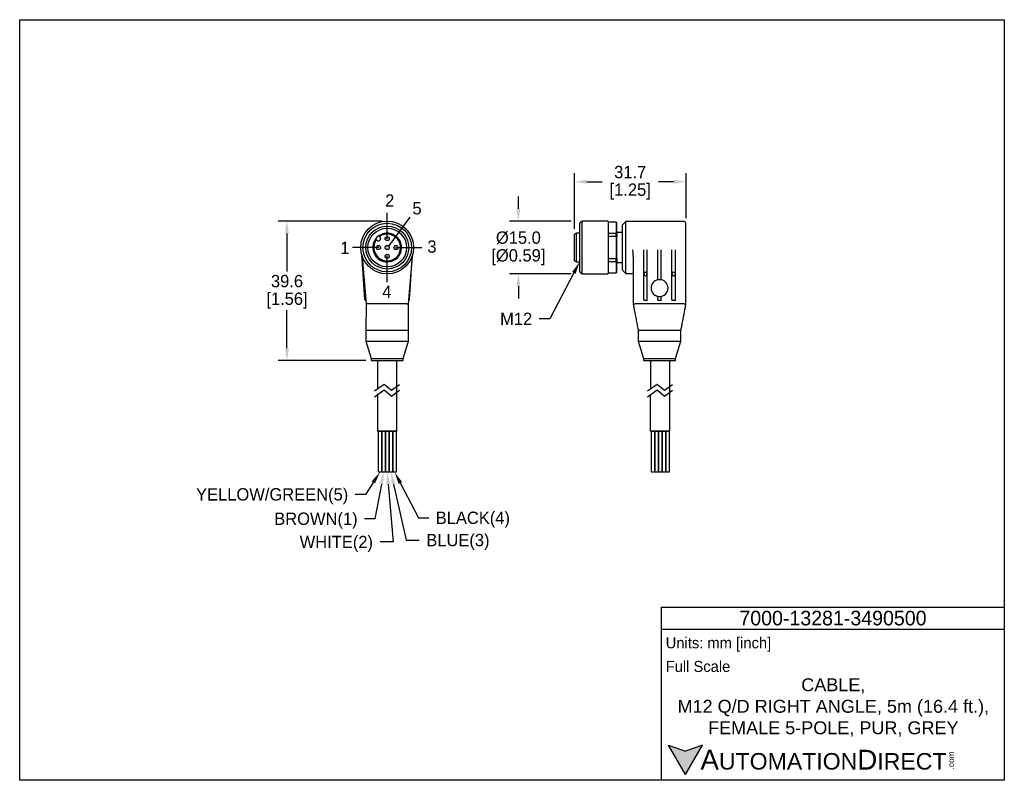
# Model space of a CAD drawing. Header units: inches. Extents: x 0 to 279, y 0 to 216.
import ezdxf
from ezdxf import colors
from ezdxf.entities.mleader import LeaderData, LeaderLine
from ezdxf.math import Vec2, Vec3

# ---------------------------------------------------------------- set-up
doc = ezdxf.new("R2010")
doc.units = ezdxf.units.IN
doc.header["$LTSCALE"] = 10
doc.header["$MEASUREMENT"] = 0
doc.layers.add('DIM', color=140, linetype='Continuous')
doc.layers.add('Text', color=140, linetype='Continuous')
doc.styles.add('\\M+2ABAC\\M+2A6A11', font='txt')
doc.dimstyles.get("Standard").update_dxf_attribs({"dimtxt": 3.5, "dimasz": 3.5, "dimexe": 2.5, "dimexo": 1.5, "dimgap": 1, "dimtad": 0, "dimtih": 1, "dimtoh": 1, "dimdec": 1, "dimzin": 0, "dimdsep": 46, "dimtxsty": 'Standard', "dimcen": 0, "dimadec": 0, "dimazin": 0, "dimtfac": 1, "dimtdec": 1, "dimtofl": 0, "dimtmove": 0, "dimatfit": 3, "dimfxl": 0, "dimtolj": 1, "dimtzin": 0, "dimarcsym": 0})

# ---------------------------------------------------------------- blocks, each defined once
blk = doc.blocks.new('*D0')
at = {"layer": 'Defpoints', "color": 0}
for p in [(157.99, 158.73), (141.51, 143.73), (157.99, 143.73)]:
    blk.add_point(p, dxfattribs=at)
at = {"layer": 'DIM', "color": 0, "lineweight": -2}
for p, q in [((141.51, 162.23), (141.51, 165.73)), ((156.49, 158.73), (139.01, 158.73)), ((156.49, 143.73), (139.01, 143.73)), ((141.51, 140.23), (141.51, 136.73))]:
    blk.add_line(p, q, dxfattribs=at)
at = {"layer": 'DIM', "color": 0}
for points in [[(140.93, 162.23), (142.1, 162.23), (141.51, 158.73)], [(140.93, 140.23), (142.1, 140.23), (141.51, 143.73)]]:
    blk.add_solid(points, dxfattribs=at)
at = {"layer": 'DIM', "color": 0, "char_height": 3.5, "attachment_point": 5}
for s, insert in [('\\A1;%%C15.0', (141.51, 153.98)), ('\\A1;[%%C0.59]', (141.51, 148.48))]:
    blk.add_mtext(s, dxfattribs=dict(at, insert=insert))
blk = doc.blocks.new('*D1')
at = {"layer": 'Defpoints', "color": 0}
for p in [(189.09, 169.88), (189.09, 158.08), (157.39, 155.04)]:
    blk.add_point(p, dxfattribs=at)
at = {"layer": 'DIM', "color": 0, "lineweight": -2}
for p, q in [((157.39, 156.54), (157.39, 172.38)), ((189.09, 159.58), (189.09, 172.38)), ((160.89, 169.88), (165.24, 169.88)), ((185.59, 169.88), (181.24, 169.88))]:
    blk.add_line(p, q, dxfattribs=at)
at = {"layer": 'DIM', "color": 0}
for points in [[(160.89, 170.47), (160.89, 169.3), (157.39, 169.88)], [(185.59, 170.47), (185.59, 169.3), (189.09, 169.88)]]:
    blk.add_solid(points, dxfattribs=at)
at = {"layer": 'DIM', "color": 0, "char_height": 3.5, "attachment_point": 5}
for s, insert in [('\\A1;31.7', (173.24, 172.63)), ('\\A1;[1.25]', (173.24, 167.13))]:
    blk.add_mtext(s, dxfattribs=dict(at, insert=insert))
blk = doc.blocks.new('*D2')
at = {"layer": 'Defpoints', "color": 0}
for p in [(75.85, 158.73), (104.29, 158.73), (99.74, 119.13)]:
    blk.add_point(p, dxfattribs=at)
at = {"layer": 'DIM', "color": 0, "lineweight": -2}
for p, q in [((102.79, 158.73), (73.35, 158.73)), ((75.85, 155.23), (75.85, 144.43)), ((75.85, 122.63), (75.85, 133.43)), ((98.24, 119.13), (73.35, 119.13))]:
    blk.add_line(p, q, dxfattribs=at)
at = {"layer": 'DIM', "color": 0}
for points in [[(75.27, 155.23), (76.43, 155.23), (75.85, 158.73)], [(75.27, 122.63), (76.43, 122.63), (75.85, 119.13)]]:
    blk.add_solid(points, dxfattribs=at)
at = {"layer": 'DIM', "color": 0, "char_height": 3.5, "attachment_point": 5}
for s, insert in [('\\A1;39.6', (75.85, 141.68)), ('\\A1;[1.56]', (75.85, 136.18))]:
    blk.add_mtext(s, dxfattribs=dict(at, insert=insert))

msp = doc.modelspace()

# ---------------------------------------------------------------- hatches: boundary and pattern name
h = msp.add_hatch(color=256)
h.dxf.hatch_style = 1
h.paths.add_polyline_path([(101.19, 151.23, 1), (102.39, 151.23, 1)])
h.paths.add_polyline_path([(103.69, 153.73, 1), (104.89, 153.73, 1)])
h.paths.add_polyline_path([(106.19, 151.23, 1), (107.39, 151.23, 1)])
h.paths.add_polyline_path([(103.69, 148.73, 1), (104.89, 148.73, 1)])
h.paths.add_polyline_path([(104.89, 151.23, 1), (103.69, 151.23, 1)])
at = {"layer": 'Text'}
msp.add_hatch(color=256, dxfattribs=at).paths.add_polyline_path([(188.91, 1.66), (193.74, 10.02), (188.91, 8.26), (184.09, 10.02)])

# ---------------------------------------------------------------- linework, layer by layer
for p, q in [((159.57, 158.73), (158.97, 158.13)), ((158.97, 144.33), (158.97, 158.13)), ((166.87, 158.73), (159.57, 158.73)), ((159.57, 143.73), (159.57, 158.73)), ((166.97, 158.63), (166.97, 151.23)), ((169.27, 158.43), (166.97, 158.43)), ((169.27, 158.41), (166.97, 158.41)), ((169.47, 158.23), (169.27, 158.43)), ((169.27, 158.41), (169.27, 158.43)), ((169.27, 158.41), (169.27, 155.31)), ((169.47, 158.23), (169.47, 158.21)), ((169.47, 155.16), (169.47, 158.21)), ((171.97, 158.58), (170.97, 157.58)), ((170.97, 157.58), (170.97, 144.88)), ((188.57, 158.58), (171.97, 158.58)), ((171.97, 143.88), (171.97, 158.58)), ((189.07, 150.64), (189.07, 158.08)), ((102.09, 154.35), (102.24, 154.2)), ((157.97, 155.33), (157.47, 155.04)), ((157.47, 147.42), (157.47, 155.04)), ((158.97, 155.33), (157.97, 155.33)), ((157.97, 147.13), (157.97, 155.33)), ((166.97, 155.31), (169.27, 155.31)), ((169.27, 154.33), (166.97, 154.33)), ((169.27, 154.33), (169.27, 155.31)), ((169.27, 154.33), (169.27, 148.13)), ((170.97, 155.48), (169.47, 155.48)), ((169.47, 155.16), (169.47, 154.28)), ((169.47, 148.18), (169.47, 154.28)), ((101.32, 153.28), (101.18, 153.43)), ((166.97, 151.23), (166.97, 143.83)), ((97.45, 143.87), (97.07, 149.22)), ((111.13, 143.87), (111.51, 149.22)), ((166.97, 148.13), (169.27, 148.13)), ((169.27, 147.15), (169.27, 148.13)), ((169.47, 148.18), (169.47, 147.3)), ((177.07, 143.87), (177.07, 150.6)), ((178.07, 143.87), (178.07, 150.6)), ((181.07, 142.04), (181.07, 150.6)), ((182.07, 142.04), (182.07, 150.6)), ((185.07, 143.87), (185.07, 150.6)), ((186.07, 143.87), (186.07, 150.6)), ((189.07, 135.23), (189.07, 150.64)), ((97.24, 147.44), (98.29, 135.23)), ((110.29, 135.23), (111.34, 147.44)), ((157.47, 147.42), (157.97, 147.13)), ((157.97, 147.13), (158.97, 147.13)), ((169.27, 147.15), (166.97, 147.15)), ((169.27, 147.15), (169.27, 144.05)), ((169.47, 144.25), (169.47, 147.3)), ((169.47, 146.98), (170.97, 146.98)), ((174.07, 147.48), (174.07, 135.23)), ((97.45, 143.87), (97.55, 143.87)), ((97.47, 143.55), (97.45, 143.87)), ((97.57, 143.56), (97.47, 143.55)), ((97.97, 136.51), (97.47, 143.55)), ((110.61, 136.5), (111.11, 143.55)), ((111.11, 143.55), (111.01, 143.56)), ((111.03, 143.87), (111.13, 143.87)), ((111.11, 143.55), (111.13, 143.87)), ((158.97, 144.33), (159.57, 143.73)), ((159.57, 143.73), (166.87, 143.73)), ((166.97, 144.05), (169.27, 144.05)), ((166.97, 144.03), (169.27, 144.03)), ((169.27, 144.03), (169.47, 144.23)), ((169.27, 144.03), (169.27, 144.05)), ((169.47, 144.25), (169.47, 144.23)), ((170.97, 144.88), (171.97, 143.88)), ((171.97, 143.88), (173.87, 143.88)), ((177.07, 143.55), (177.07, 143.56)), ((177.07, 136.5), (177.07, 143.55)), ((178.07, 143.56), (178.07, 143.55)), ((178.07, 136.5), (178.07, 143.55)), ((185.07, 143.55), (185.07, 143.56)), ((185.07, 136.5), (185.07, 143.55)), ((186.07, 143.56), (186.07, 143.55)), ((186.07, 136.5), (186.07, 143.55)), ((181.07, 137.36), (181.07, 137.38)), ((181.07, 136.5), (181.07, 137.36)), ((182.07, 137.38), (182.07, 137.36)), ((182.07, 136.5), (182.07, 137.36)), ((98.29, 135.23), (98.24, 127.63)), ((109.79, 135.23), (98.79, 135.23)), ((110.24, 135.04), (110.28, 135.22)), ((174.09, 135.22), (174.14, 135.02)), ((188.57, 135.23), (174.57, 135.23)), ((177.07, 136.5), (177.07, 136.23)), ((178.07, 136.23), (177.07, 136.23)), ((178.07, 136.23), (178.07, 136.5)), ((181.07, 136.5), (181.07, 136.23)), ((182.07, 136.23), (181.07, 136.23)), ((182.07, 136.23), (182.07, 136.5)), ((185.07, 136.5), (185.07, 136.23)), ((186.07, 136.23), (185.07, 136.23)), ((186.07, 136.23), (186.07, 136.5)), ((189, 135.02), (189.07, 135.23)), ((189, 135.02), (189.06, 135.22)), ((98.24, 127.63), (98.24, 124.63)), ((110.34, 124.63), (110.34, 127.63)), ((175.52, 127.64), (175.52, 124.63)), ((187.62, 124.63), (187.62, 127.64)), ((98.24, 124.63), (99.74, 119.73)), ((98.24, 124.63), (110.34, 124.63)), ((108.84, 119.73), (110.34, 124.63)), ((175.52, 124.63), (177.02, 119.73)), ((175.52, 124.63), (187.62, 124.63)), ((186.12, 119.73), (187.62, 124.63)), ((99.74, 119.73), (99.74, 119.13)), ((99.74, 119.73), (108.84, 119.73)), ((99.74, 119.13), (108.84, 119.13)), ((101.54, 119.13), (101.54, 111.06)), ((107.04, 99.13), (107.04, 119.13)), ((108.84, 119.13), (108.84, 119.73)), ((177.02, 119.73), (177.02, 119.13)), ((177.02, 119.73), (186.12, 119.73)), ((177.02, 119.13), (186.12, 119.13)), ((179.02, 119.13), (179.02, 111.06)), ((184.52, 99.13), (184.52, 119.13)), ((186.12, 119.13), (186.12, 119.73)), ((103.39, 112.37), (100.64, 110.43)), ((105.5, 110.62), (103.39, 112.37)), ((107.73, 112.3), (105.5, 110.62)), ((180.87, 112.37), (178.12, 110.43)), ((182.98, 110.62), (180.87, 112.37)), ((185.2, 112.3), (182.98, 110.62)), ((103.39, 110.71), (100.64, 108.77)), ((101.54, 109.4), (101.54, 99.13)), ((105.5, 108.96), (103.39, 110.71)), ((107.73, 110.64), (105.5, 108.96)), ((107.04, 99.13), (107.04, 110.12)), ((180.87, 110.71), (178.12, 108.77)), ((179.02, 99.13), (179.02, 109.4)), ((182.98, 108.96), (180.87, 110.71)), ((185.2, 110.64), (182.98, 108.96)), ((184.52, 99.13), (184.52, 110.12)), ((101.54, 99.13), (104.29, 99.13)), ((101.54, 99.13), (104.29, 99.13)), ((101.54, 99.13), (107.04, 99.13)), ((101.54, 99.13), (104.29, 99.13)), ((107.04, 99.13), (101.54, 99.13)), ((101.84, 87.5), (101.84, 99.12)), ((102.7, 99.12), (102.7, 87.5)), ((102.85, 87.5), (102.85, 99.12)), ((103.72, 99.12), (103.72, 87.5)), ((103.87, 87.5), (103.87, 99.12)), ((104.73, 99.12), (104.73, 87.5)), ((104.9, 87.5), (104.9, 99.12)), ((105.77, 99.12), (105.77, 87.5)), ((105.96, 87.5), (105.96, 99.12)), ((106.83, 99.12), (106.83, 87.5)), ((179.02, 99.13), (184.52, 99.13)), ((179.02, 99.13), (184.52, 99.13)), ((179.02, 99.13), (184.52, 99.13)), ((179.02, 99.13), (181.77, 99.13)), ((184.52, 99.13), (179.02, 99.13)), ((179.02, 99.13), (181.77, 99.13)), ((179.02, 99.13), (181.77, 99.13)), ((179.02, 99.13), (184.52, 99.13)), ((179.02, 99.13), (181.77, 99.13)), ((184.52, 99.13), (179.02, 99.13)), ((179.32, 87.5), (179.32, 99.12)), ((180.18, 99.12), (180.18, 87.5)), ((180.33, 87.5), (180.33, 99.12)), ((181.2, 99.12), (181.2, 87.5)), ((181.34, 87.5), (181.34, 99.12)), ((181.77, 99.13), (184.52, 99.13)), ((182.21, 99.12), (182.21, 87.5)), ((182.38, 87.5), (182.38, 99.12)), ((183.25, 99.12), (183.25, 87.5)), ((183.44, 87.5), (183.44, 99.12)), ((184.31, 99.12), (184.31, 87.5)), ((102.7, 87.5), (101.84, 87.5)), ((103.72, 87.5), (102.85, 87.5)), ((104.73, 87.5), (103.87, 87.5)), ((105.77, 87.5), (104.9, 87.5)), ((106.83, 87.5), (105.96, 87.5)), ((180.18, 87.5), (179.32, 87.5)), ((181.2, 87.5), (180.33, 87.5)), ((182.21, 87.5), (181.34, 87.5)), ((183.25, 87.5), (182.38, 87.5)), ((184.31, 87.5), (183.44, 87.5))]:
    msp.add_line(p, q)
at = {"flags": 128}
msp.add_lwpolyline([(110.34, 127.63), (110.32, 131.25), (110.29, 135.23)], dxfattribs=at)
for centre, radius in [((104.29, 151.23), 7.5), ((104.29, 151.23), 6.9), ((104.29, 151.23), 6.1), ((104.29, 151.23), 5.5), ((104.29, 153.73), 0.6), ((101.79, 151.23), 0.6), ((104.29, 151.23), 0.6), ((106.79, 151.23), 0.6), ((104.29, 148.73), 0.6)]:
    msp.add_circle(centre, radius)
for centre, radius, start, end in [((166.87, 158.63), 0.1, 0, 90), ((188.57, 158.08), 0.5, 0, 90), ((104.29, 151.23), 4.1, 144.122, 125.878), ((104.29, 151.23), 3.81, 144.8195, 125.1805), ((104.29, 151.23), 4.1, 125.878, 144.122), ((101.78, 153.74), 0.65, 225, 45), ((166.87, 143.83), 0.1, 270, 0), ((173.87, 143.68), 0.2, 0, 90), ((177.57, 143.73), 0.525, 180.0999, 359.9001), ((177.57, 143.71), 0.525, 17.873, 162.127), ((177.57, 143.71), 0.525, 197.873, 342.127), ((185.57, 143.73), 0.525, 180.0999, 359.9001), ((185.57, 143.71), 0.525, 17.873, 162.127), ((185.57, 143.71), 0.525, 197.873, 342.127), ((181.56, 139.71), 2.39, 101.8522, 258.1478), ((181.57, 139.73), 2.4, 180.1611, 359.8389), ((181.58, 139.71), 2.39, 281.8522, 78.1478), ((98.27, 136.53), 0.3, 184.0717, 257.269), ((110.31, 136.52), 0.3, 282.7091, 355.9283)]:
    msp.add_arc(centre, radius, start, end)
for centre, major_axis, ratio, start_param, end_param in [((177.57, 143.72), (0.525, 0), 0.996425, 2.831748, 3.451437), ((177.57, 143.72), (0.525, 0), 0.996425, 5.973341, 6.59303), ((185.57, 143.72), (0.525, 0), 0.996425, 2.831748, 3.451437), ((185.57, 143.72), (0.525, 0), 0.996425, 5.973341, 6.59303), ((181.57, 139.7), (2.4, 0), 0.997585, 1.360926, 1.780667), ((181.57, 139.7), (2.4, 0), 0.997585, 4.502518, 4.92226)]:
    msp.add_ellipse(centre, major_axis=major_axis, ratio=ratio, start_param=start_param, end_param=end_param)
for points in [[(169.47, 158.21), (169.41, 158.28), (169.34, 158.34), (169.27, 158.41)], [(101.89, 154.55), (101.96, 154.48), (102.03, 154.41), (102.09, 154.35)], [(169.27, 155.31), (169.34, 155.26), (169.41, 155.21), (169.47, 155.16)], [(169.47, 154.28), (169.41, 154.3), (169.34, 154.31), (169.27, 154.33)], [(101.18, 153.43), (101.11, 153.49), (101.04, 153.56), (100.97, 153.63)], [(169.27, 148.13), (169.34, 148.15), (169.41, 148.16), (169.47, 148.18)], [(169.47, 147.3), (169.41, 147.25), (169.34, 147.2), (169.27, 147.15)], [(169.27, 144.05), (169.34, 144.12), (169.41, 144.18), (169.47, 144.25)], [(98.77, 135.23), (98.77, 135.23), (98.78, 135.23), (98.79, 135.23)], [(189.07, 135.23), (189.07, 135.23), (189.07, 135.23), (189.07, 135.23)]]:
    msp.add_open_spline(points, degree=3)
for points, knots in [([(97.09, 149.23), (97.1, 149.1), (97.13, 148.75), (97.18, 148.15), (97.22, 147.67), (97.24, 147.44)], [0, 0, 0, 0, 0.218401, 0.61002, 1, 1, 1, 1]), ([(111.34, 147.44), (111.37, 147.74), (111.42, 148.33), (111.47, 148.9), (111.49, 149.17)], [0, 0, 0, 0, 0.513953, 1, 1, 1, 1]), ([(173.87, 150.6), (173.87, 150.6), (173.87, 150.59), (173.97, 149.49), (174.07, 148.4), (174.07, 147.48)], [0, 0, 0, 0, 0.0010324, 0.0010324, 0.3251198, 0.3251198, 0.3251198, 0.3251198]), ([(97.74, 147.48), (97.69, 147.61), (97.61, 147.8), (97.54, 147.99), (97.52, 148.06)], [0, 0, 0, 0, 0.660821, 1, 1, 1, 1]), ([(111, 147.88), (111, 147.88), (110.95, 147.74), (110.9, 147.61), (110.84, 147.48)], [0, 0, 0, 0, 0.0564105, 1, 1, 1, 1]), ([(98.77, 135.23), (98.7, 135.22), (98.64, 135.21), (98.53, 135.2), (98.48, 135.2), (98.39, 135.2), (98.36, 135.2), (98.31, 135.21), (98.29, 135.22), (98.29, 135.23)], [0, 0, 0, 0, 0.25, 0.25, 0.5, 0.5, 0.75, 0.75, 1, 1, 1, 1]), ([(98.29, 135.23), (98.29, 135.23), (98.29, 135.23), (98.29, 135.23), (98.29, 135.23), (98.29, 135.23), (98.29, 135.23)], [-0.063417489, -0.063417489, -0.063417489, -0.063417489, -0.063303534, -0.063303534, -0.063303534, -0.06189572, -0.06189572, -0.06189572, -0.06189572]), ([(98.3, 135.22), (98.3, 135.2), (98.31, 135.14), (98.33, 135.08), (98.34, 135.04)], [0, 0, 0, 0, 0.301866, 1, 1, 1, 1]), ([(109.79, 135.23), (109.79, 135.23), (109.8, 135.23), (109.8, 135.23), (109.81, 135.23), (109.81, 135.23), (109.82, 135.23)], [-0.08734837, -0.08734837, -0.08734837, -0.08734837, -0.085352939, -0.085352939, -0.085352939, -0.083651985, -0.083651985, -0.083651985, -0.083651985]), ([(109.82, 135.23), (109.88, 135.22), (109.94, 135.21), (110.05, 135.2), (110.1, 135.2), (110.19, 135.2), (110.22, 135.2), (110.27, 135.21), (110.29, 135.22), (110.29, 135.23)], [0, 0, 0, 0, 0.25, 0.25, 0.5, 0.5, 0.75, 0.75, 1, 1, 1, 1]), ([(110.29, 135.23), (110.29, 135.23), (110.29, 135.23), (110.29, 135.23), (110.29, 135.23), (110.29, 135.23), (110.29, 135.23)], [-0.313148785, -0.313148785, -0.313148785, -0.313148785, -0.311600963, -0.311600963, -0.311600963, -0.310815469, -0.310815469, -0.310815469, -0.310815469]), ([(174.07, 135.23), (174.07, 135.23), (174.07, 135.23), (174.07, 135.23), (174.07, 135.23), (174.07, 135.23), (174.07, 135.23)], [-0.08734837, -0.08734837, -0.08734837, -0.08734837, -0.085352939, -0.085352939, -0.085352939, -0.083651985, -0.083651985, -0.083651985, -0.083651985]), ([(174.09, 135.22), (174.1, 135.22), (174.11, 135.21), (174.19, 135.2), (174.32, 135.2), (174.45, 135.21), (174.53, 135.23), (174.56, 135.23)], [0, 0, 0, 0, 0.133044, 0.37916, 0.629185, 0.874636, 1, 1, 1, 1]), ([(174.09, 135.19), (174.09, 135.18), (174.1, 135.13), (174.12, 135.06), (174.14, 134.95), (174.17, 134.81), (174.19, 134.66), (174.22, 134.49), (174.25, 134.34), (174.28, 134.17), (174.32, 133.96), (174.36, 133.73), (174.41, 133.46), (174.47, 133.18), (174.55, 132.73), (174.67, 132.11), (174.82, 131.33), (174.97, 130.54), (175.12, 129.76), (175.26, 129.02), (175.39, 128.31), (175.48, 127.86), (175.52, 127.64)], [0, 0, 0, 0, 0.042404, 0.12245, 0.198762, 0.269827, 0.334237, 0.370622, 0.403835, 0.433915, 0.461167, 0.4863, 0.510511, 0.53498, 0.560423, 0.623146, 0.690574, 0.758485, 0.823297, 0.885272, 0.945529, 1, 1, 1, 1]), ([(174.56, 135.23), (174.56, 135.23), (174.57, 135.23), (174.57, 135.23), (174.57, 135.23), (174.57, 135.23), (174.57, 135.23)], [-0.313148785, -0.313148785, -0.313148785, -0.313148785, -0.311600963, -0.311600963, -0.311600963, -0.310815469, -0.310815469, -0.310815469, -0.310815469]), ([(187.62, 127.64), (187.66, 127.83), (187.73, 128.22), (187.85, 128.83), (187.97, 129.47), (188.1, 130.14), (188.23, 130.82), (188.36, 131.51), (188.49, 132.19), (188.6, 132.75), (188.68, 133.16), (188.73, 133.45), (188.78, 133.71), (188.83, 133.95), (188.87, 134.15), (188.9, 134.33), (188.93, 134.48), (188.95, 134.65), (188.98, 134.8), (189, 134.94), (189.02, 135.05), (189.04, 135.13), (189.06, 135.17), (189.06, 135.19)], [0, 0, 0, 0, 0.047068, 0.099661, 0.153366, 0.208871, 0.266977, 0.326807, 0.385476, 0.440234, 0.465757, 0.490273, 0.514473, 0.539524, 0.566655, 0.596601, 0.629691, 0.665971, 0.730265, 0.80128, 0.877602, 0.957705, 1, 1, 1, 1]), ([(188.57, 135.23), (188.57, 135.23), (188.57, 135.23), (188.57, 135.23), (188.58, 135.23), (188.58, 135.23), (188.59, 135.23)], [-0.063417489, -0.063417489, -0.063417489, -0.063417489, -0.063303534, -0.063303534, -0.063303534, -0.06189572, -0.06189572, -0.06189572, -0.06189572]), ([(188.59, 135.23), (188.65, 135.22), (188.71, 135.21), (188.83, 135.2), (188.88, 135.2), (189.01, 135.2), (189.07, 135.21), (189.07, 135.23)], [0, 0, 0, 0, 0.25, 0.25, 0.5, 0.5, 1, 1, 1, 1]), ([(100.51, 127.63), (99.89, 127.63), (99.37, 127.63), (98.6, 127.63), (98.36, 127.63), (98.27, 127.63)], [0, 0, 0, 0, 0.5, 0.5, 1, 1, 1, 1]), ([(108.07, 127.63), (107.53, 127.63), (106.94, 127.65), (105.97, 127.66), (105.64, 127.66), (104.97, 127.65), (104.63, 127.65), (103.95, 127.63), (103.61, 127.63), (102.94, 127.63), (102.61, 127.63), (101.64, 127.64), (101.05, 127.63), (100.51, 127.63)], [0, 0, 0, 0, 0.25, 0.25, 0.375, 0.375, 0.5, 0.5, 0.625, 0.625, 0.75, 0.75, 1, 1, 1, 1]), ([(110.31, 127.63), (110.22, 127.63), (109.98, 127.63), (109.21, 127.63), (108.69, 127.63), (108.07, 127.63)], [0, 0, 0, 0, 0.5, 0.5, 1, 1, 1, 1]), ([(176.85, 127.63), (176.65, 127.63), (176.25, 127.64), (175.84, 127.66), (175.59, 127.66), (175.5, 127.64), (175.52, 127.64), (175.52, 127.64)], [0, 0, 0, 0, 0.246196, 0.499539, 0.745738, 0.999173, 1, 1, 1, 1]), ([(187.62, 127.64), (180.14, 127.63), (179.37, 127.63), (177.97, 127.63), (177.35, 127.63), (176.85, 127.63)], [0, 0, 0, 0, 0.5, 0.5, 1, 1, 1, 1])]:
    msp.add_open_spline(points, degree=3, knots=knots)
at = {"layer": 'Defpoints'}
msp.add_lwpolyline([(279.4, 215.9), (279.4, 0), (0, 0), (0, 215.9)], close=True, dxfattribs=at)
at = {"layer": 'DIM'}
for p, q in [((104.29, 153.58), (104.29, 161.08)), ((104.78, 151.61), (110.76, 159.83)), ((101.94, 151.23), (94.44, 151.23)), ((106.64, 151.23), (114.14, 151.23)), ((104.29, 141.38), (104.29, 148.88))]:
    msp.add_line(p, q, dxfattribs=at)
at = {"layer": 'Text'}
for p, q in [((182.15, 49.14), (279.4, 49.14)), ((182.15, 0), (182.15, 49.14)), ((279.4, 49.14), (279.4, 0)), ((182.15, 42.89), (279.4, 42.89)), ((188.91, 1.66), (184.09, 10.02)), ((184.09, 10.02), (188.91, 8.26)), ((188.91, 1.66), (193.74, 10.02)), ((193.74, 10.02), (188.91, 8.26)), ((279.4, 0), (182.15, 0))]:
    msp.add_line(p, q, dxfattribs=at)

# ---------------------------------------------------------------- texts
at = {"layer": 'DIM'}
for s, p in [('2', (103.7, 162.82)), ('5', (111.44, 160.63)), ('1', (90.97, 149.38)), ('3', (115.68, 149.75)), ('4', (102.88, 136.92))]:
    msp.add_text(s, height=3.5, dxfattribs=at).set_placement(p)
at = {"layer": 'Text', "style": '\\M+2ABAC\\M+2A6A11'}
for s, insert, char_height, width, attachment_point in [('{\\fAR MingtiM BIG-5|b0|i0|c136|p49;\\H1.1078x;7000-\\fAR MingtiM BIG-5|b0|i0|c0|p49;13281\\fAR MingtiM BIG-5|b0|i0|c136|p49;-\\fAR MingtiM BIG-5|b0|i0|c0|p49;3490500}', (230.78, 46.02), 3.74858, 97.2494, 5), ('{\\fArial|b0|i0|c0|p34;     \\H1.2x;A\\H0.8333x;UTOMATION\\H1.2x;D\\H0.8333x;IRECT}', (184.09, 5.83), 4.6857, 79.5169, 4)]:
    msp.add_mtext(s, dxfattribs=dict(at, insert=insert, char_height=char_height, width=width, attachment_point=attachment_point))
at = {"layer": 'Text'}
for s, insert, char_height, width, attachment_point in [(' Units: mm [inch]', (182.15, 38.55), 3.1238, 112.2083, 4), (' Full Scale', (182.15, 32.3), 3.1238, 111.9035, 4), ('{\\fArial|b0|i0|c0|p34;CABLE, \\PM12 Q/D RIGHT ANGLE, 5m (16.4 ft.),\\PFEMALE 5-POLE, PUR, GREY}', (230.88, 20.67), 3.6625, 93.3904, 5)]:
    msp.add_mtext(s, dxfattribs=dict(at, insert=insert, char_height=char_height, width=width, attachment_point=attachment_point))
at = {"layer": 'Text', "insert": (263.46, 3.09), "char_height": 1.6869, "width": 4.9987, "attachment_point": 1, "rotation": 90, "style": '\\M+2ABAC\\M+2A6A11'}
msp.add_mtext('{\\fArial|b0|i0|c0|p34;.com}', dxfattribs=at)

# ---------------------------------------------------------------- dimensions: what is measured, and where the dimension line sits
at = {"layer": 'DIM'}
dim = msp.add_linear_dim(base=(189.09, 169.88), p1=(157.39, 155.04), p2=(189.09, 158.08), dimstyle='Standard', override={"dimpost": '\\X'}, dxfattribs=at)
dim.commit()
dim.dimension.update_dxf_attribs({"geometry": '*D1', "text_midpoint": (173.24, 169.88)})
dim = msp.add_linear_dim(base=(141.51, 143.73), p1=(157.99, 158.73), p2=(157.99, 143.73), angle=90, text='%%C<>', dimstyle='Standard', override={"dimpost": '\\X'}, dxfattribs=at)
dim.commit()
dim.dimension.update_dxf_attribs({"geometry": '*D0', "text_midpoint": (141.51, 151.23)})
dim = msp.add_linear_dim(base=(75.85, 158.73), p1=(99.74, 119.13), p2=(104.29, 158.73), angle=90, dimstyle='Standard', override={"dimpost": '\\X'}, dxfattribs=at)
dim.commit()
dim.dimension.update_dxf_attribs({"geometry": '*D2', "text_midpoint": (75.85, 138.93)})

# ---------------------------------------------------------------- leaders
ml = msp.add_multileader_mtext('Standard', dxfattribs=at)
ml.set_content('M12', color=256)
ml.set_leader_properties()
ml.build(insert=Vec2(0, 0))
ml.multileader.update_dxf_attribs({"text_left_attachment_type": 2, "dogleg_length": 0.36, "arrow_head_size": 3.5})
ctx = ml.context
ctx.base_point, ctx.char_height, ctx.arrow_head_size, ctx.plane_origin = Vec3(135.27, 131), 3.5, 3.5, Vec3(158.89, 144.33)
ctx.left_attachment, ctx.text_align_type = 2, 2
notes = []
notes.append((ctx, [(0, (1, 1, 0), (150.41, 131), (-1, 0), 2.97, [(0, [(158.89, 147.13)], 0, [])])]))
ctx.mtext.insert, ctx.mtext.alignment, ctx.mtext.flow_direction = Vec3(145.44, 132.75), 3, 5
ml = msp.add_multileader_mtext('Standard', dxfattribs=at)
ml.set_content('YELLOW/GREEN(5)', color=256)
ml.set_leader_properties()
ml.build(insert=Vec2(0, 0))
ml.multileader.update_dxf_attribs({"text_left_attachment_type": 2, "dogleg_length": 0.36, "arrow_head_size": 3.5})
ctx = ml.context
ctx.base_point, ctx.char_height, ctx.arrow_head_size, ctx.plane_origin = Vec3(41.06, 81.17), 3.5, 3.5, Vec3(109.96, 100.24)
ctx.left_attachment, ctx.text_align_type = 2, 2
notes.append((ctx, [(1, (1, 1, 0), (98.12, 81.17), (-1, 0), 2.89, [(0, [(102.27, 87.5)], 0, [])])]))
ctx.mtext.insert, ctx.mtext.alignment, ctx.mtext.flow_direction = Vec3(93.23, 82.92), 3, 5
ml = msp.add_multileader_mtext('Standard', dxfattribs=at)
ml.set_content('BROWN(1)', color=256)
ml.set_leader_properties()
ml.build(insert=Vec2(0, 0))
ml.multileader.update_dxf_attribs({"text_left_attachment_type": 2, "dogleg_length": 0.36, "arrow_head_size": 3.5})
ctx = ml.context
ctx.base_point, ctx.char_height, ctx.arrow_head_size, ctx.plane_origin = Vec3(69.39, 74.25), 3.5, 3.5, Vec3(110.97, 100.24)
ctx.left_attachment, ctx.text_align_type = 2, 2
notes.append((ctx, [(1, (1, 1, 0), (100.78, 74.25), (-1, 0), 2.89, [(0, [(103.29, 87.5)], 0, [])])]))
ctx.mtext.insert, ctx.mtext.alignment, ctx.mtext.flow_direction = Vec3(95.89, 76), 3, 5
ml = msp.add_multileader_mtext('Standard', dxfattribs=at)
ml.set_content('WHITE(2)', color=256)
ml.set_leader_properties()
ml.build(insert=Vec2(0, 0))
ml.multileader.update_dxf_attribs({"text_left_attachment_type": 2, "dogleg_length": 0.36, "arrow_head_size": 3.5})
ctx = ml.context
ctx.base_point, ctx.char_height, ctx.arrow_head_size, ctx.plane_origin = Vec3(73.75, 67.65), 3.5, 3.5, Vec3(110.97, 101.47)
ctx.left_attachment, ctx.text_align_type = 2, 2
notes.append((ctx, [(1, (1, 1, 0), (105.98, 67.65), (-1, 0), 3.73, [(0, [(104.3, 87.5)], 0, [])])]))
ctx.mtext.insert, ctx.mtext.alignment, ctx.mtext.flow_direction = Vec3(100.25, 69.4), 3, 5
ml = msp.add_multileader_mtext('Standard', dxfattribs=at)
ml.set_content('BLUE(3)', color=256)
ml.set_leader_properties()
ml.build(insert=Vec2(0, 0))
ml.multileader.update_dxf_attribs({"text_left_attachment_type": 2, "text_right_attachment_type": 2, "dogleg_length": 0.36, "arrow_head_size": 3.5})
ctx = ml.context
ctx.base_point, ctx.char_height, ctx.arrow_head_size, ctx.plane_origin = Vec3(113.38, 68.19), 3.5, 3.5, Vec3(224.65, 103.94)
ctx.left_attachment, ctx.right_attachment = 2, 2
notes.append((ctx, [(0, (1, 1, 0), (109.65, 68.19), (1, 0), 3.73, [(0, [(105.34, 87.5)], 0, [])])]))
ctx.mtext.insert, ctx.mtext.flow_direction = Vec3(115.38, 69.94), 5
ml = msp.add_multileader_mtext('Standard', dxfattribs=at)
ml.set_content('BLACK(4)', color=256)
ml.set_leader_properties()
ml.build(insert=Vec2(0, 0))
ml.multileader.update_dxf_attribs({"text_left_attachment_type": 2, "text_right_attachment_type": 2, "dogleg_length": 0.36, "arrow_head_size": 3.5})
ctx = ml.context
ctx.base_point, ctx.char_height, ctx.arrow_head_size, ctx.plane_origin = Vec3(116.06, 74.51), 3.5, 3.5, Vec3(224.63, 104.08)
ctx.left_attachment, ctx.right_attachment = 2, 2
notes.append((ctx, [(0, (1, 1, 0), (113.17, 74.51), (1, 0), 2.89, [(0, [(106.39, 87.5)], 0, [])])]))
ctx.mtext.insert, ctx.mtext.flow_direction = Vec3(118.06, 76.26), 5
for ctx, leaders in notes:
    for number, flags, end, landing, length, lines in leaders:
        leader = LeaderData()
        leader.index, (leader.has_last_leader_line, leader.has_dogleg_vector, leader.attachment_direction) = number, flags
        leader.last_leader_point, leader.dogleg_vector, leader.dogleg_length = Vec3(end), Vec3(landing), length
        for number, points, colour, breaks in lines:
            line = LeaderLine()
            line.index, line.vertices, line.color, line.breaks = number, Vec3.list(points), colors.encode_raw_color(colour), breaks
            leader.lines.append(line)
        ctx.leaders.append(leader)

doc.saveas('drawing.dxf')
